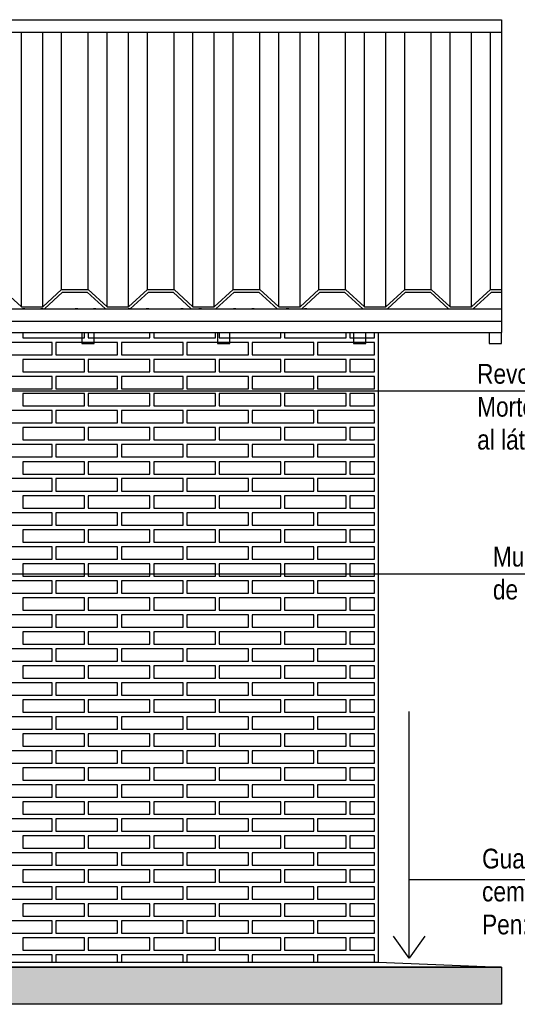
# Model space of a CAD drawing. Header units: millimetres. Extents: x 201 to 840, y 135 to 685.
# Tile 155 of 219: x 330 to 332, y 316 to 320. Entities that reach past the tile are written whole.
import ezdxf

# ---------------------------------------------------------------- set-up
doc = ezdxf.new("R2010")
doc.units = ezdxf.units.MM
for name, color, linetype in [('01', 1, 'Continuous'), ('02', 2, 'Continuous'), ('03', 3, 'Continuous'), ('04', 4, 'Continuous'), ('06', 5, 'Continuous'), ('HACHT TIERRA', 252, 'Continuous'), ('Ladrillo visto', 250, 'Continuous'), ('LLAMADAS', 1, 'Continuous')]:
    doc.layers.add(name, color=color, linetype=linetype)
doc.styles.add('ARIAL', font='arial.ttf', dxfattribs={"height": 0.06})
doc.styles.get("Standard").update_dxf_attribs({"font": 'arial.ttf'})
doc.dimstyles.new('05', dxfattribs={"dimscale": 0, "dimtxt": 0.09, "dimasz": 0.05, "dimexe": 0, "dimexo": 0, "dimgap": 0, "dimtad": 0, "dimzin": 0, "dimdsep": 46, "dimtxsty": 'Standard', "dimblk": 'OPEN90', "dimcen": 0.25, "dimclrd": 1, "dimclre": 1, "dimclrt": 3, "dimadec": 0, "dimazin": 0, "dimtfac": 1, "dimtofl": 0, "dimtmove": 2, "dimatfit": 3, "dimldrblk": 'BOXFILLED', "dimfxl": 1, "dimtolj": 1, "dimtzin": 0, "dimarcsym": 0})

msp = doc.modelspace()

# ---------------------------------------------------------------- hatches: boundary and pattern name
at = {"layer": 'HACHT TIERRA', "ltscale": 0.01}
h = msp.add_hatch(color=256, dxfattribs=at)
h.dxf.hatch_style = 1
h.paths.add_polyline_path([(322.208, 315.841), (322.208, 315.991), (331.9292, 315.991), (331.9292, 315.841)])

# ---------------------------------------------------------------- linework, layer by layer
at = {"layer": '01'}
for p, q in [((329.9841, 318.6646), (329.9841, 319.7774)), ((330.0706, 318.6646), (330.0706, 319.7774)), ((330.1472, 318.7348), (330.1472, 319.7774)), ((330.255, 318.7348), (330.255, 319.7774)), ((330.3316, 318.6646), (330.3316, 319.7774)), ((330.4181, 318.6646), (330.4181, 319.7774)), ((330.4947, 318.7348), (330.4947, 319.7774)), ((330.6025, 318.7348), (330.6025, 319.7774)), ((330.6791, 318.6646), (330.6791, 319.7774)), ((330.7655, 318.6646), (330.7655, 319.7774)), ((330.8421, 318.7348), (330.8421, 319.7774)), ((330.9499, 318.7348), (330.9499, 319.7774)), ((331.0265, 318.6646), (331.0265, 319.7774)), ((331.113, 318.6646), (331.113, 319.7774)), ((331.1896, 318.7348), (331.1896, 319.7774)), ((331.2974, 318.7348), (331.2974, 319.7774)), ((331.374, 318.6646), (331.374, 319.7774)), ((331.4605, 318.6646), (331.4605, 319.7774)), ((331.5371, 318.7348), (331.5371, 319.7774)), ((331.6448, 318.7348), (331.6448, 319.7774)), ((331.7214, 318.6646), (331.7214, 319.7774)), ((331.8079, 318.6646), (331.8079, 319.7774)), ((331.8845, 318.7348), (331.8845, 319.7774)), ((331.9292, 315.991), (322.208, 315.991))]:
    msp.add_line(p, q, dxfattribs=at)
for points in [[(322.4265, 319.8276), (331.9292, 319.8276), (331.9292, 318.9831)], [(322.4265, 319.7774), (331.9292, 319.7774), (331.9292, 318.6572)]]:
    msp.add_lwpolyline(points, dxfattribs=at)
at = {"layer": '02'}
for points in [[(330.1377, 318.6572), (330.1477, 318.6572)], [(330.2777, 318.6572), (330.2877, 318.6572)], [(330.3514, 318.6572), (330.3614, 318.6572)], [(330.4914, 318.6572), (330.5014, 318.6572)], [(330.5651, 318.6572), (330.5751, 318.6572)], [(330.7789, 318.6572), (330.7889, 318.6572)], [(330.9926, 318.6572), (331.0026, 318.6572)], [(331.1326, 318.6572), (331.1426, 318.6572)], [(331.2063, 318.6572), (331.2163, 318.6572)], [(331.3463, 318.6572), (331.3563, 318.6572)], [(331.42, 318.6572), (331.43, 318.6572)], [(331.7738, 318.6572), (331.7838, 318.6572)], [(331.8475, 318.6572), (331.8575, 318.6572)]]:
    msp.add_lwpolyline(points, dxfattribs=at)
at = {"layer": '03', "ltscale": 0.01}
for p, q in [((328.214, 318.6572), (331.9292, 318.6572)), ((331.9292, 318.6572), (331.9292, 318.5615)), ((328.214, 318.6072), (331.9292, 318.6072)), ((328.214, 318.5615), (331.9292, 318.5615))]:
    msp.add_line(p, q, dxfattribs=at)
at = {"layer": '03'}
for points in [[(329.9987, 318.6572), (329.9887, 318.6572)], [(330.0306, 318.6572), (330.0406, 318.6572)], [(330.0724, 318.6572), (330.0624, 318.6572)], [(330.1706, 318.6572), (330.1806, 318.6572)], [(330.2124, 318.6572), (330.2024, 318.6572)], [(330.2443, 318.6572), (330.2543, 318.6572)], [(330.2862, 318.6572), (330.2762, 318.6572)], [(330.3843, 318.6572), (330.3943, 318.6572)], [(330.4262, 318.6572), (330.4162, 318.6572)], [(330.4581, 318.6572), (330.4681, 318.6572)], [(330.4999, 318.6572), (330.4899, 318.6572)], [(330.5981, 318.6572), (330.6081, 318.6572)], [(330.6399, 318.6572), (330.6299, 318.6572)], [(330.6718, 318.6572), (330.6818, 318.6572)], [(330.7136, 318.6572), (330.7036, 318.6572)], [(330.8118, 318.6572), (330.8218, 318.6572)], [(330.8536, 318.6572), (330.8436, 318.6572)], [(330.8855, 318.6572), (330.8955, 318.6572)], [(330.9273, 318.6572), (330.9173, 318.6572)], [(331.0255, 318.6572), (331.0355, 318.6572)], [(331.0673, 318.6572), (331.0573, 318.6572)], [(331.0992, 318.6572), (331.1092, 318.6572)], [(331.1411, 318.6572), (331.1311, 318.6572)], [(331.2392, 318.6572), (331.2492, 318.6572)], [(331.313, 318.6572), (331.323, 318.6572)], [(331.453, 318.6572), (331.463, 318.6572)], [(331.5267, 318.6572), (331.5367, 318.6572)], [(331.6667, 318.6572), (331.6767, 318.6572)], [(331.8804, 318.6572), (331.8904, 318.6572)], [(331.4292, 318.5615), (331.4292, 316.011)], [(323.558, 315.991), (323.558, 316.011), (331.4292, 316.011), (331.9292, 315.991), (323.558, 315.991)]]:
    msp.add_lwpolyline(points, dxfattribs=at)
msp.add_lwpolyline([(323.558, 315.991), (331.9292, 315.991), (331.9292, 315.841), (323.558, 315.841)], close=True, dxfattribs=at)
at = {"layer": '04'}
msp.add_line((331.9292, 315.841), (322.4265, 315.841), dxfattribs=at)
at = {"layer": '04', "ltscale": 0.01}
for points in [[(330.2292, 318.5615), (330.2292, 318.516), (330.2792, 318.516), (330.2792, 318.5615)], [(330.7792, 318.5615), (330.7792, 318.516), (330.8292, 318.516), (330.8292, 318.5615)], [(331.3292, 318.5615), (331.3292, 318.516), (331.3792, 318.516), (331.3792, 318.5615)], [(331.8792, 318.5615), (331.8792, 318.516), (331.9292, 318.516), (331.9292, 318.5615)]]:
    msp.add_lwpolyline(points, dxfattribs=at)
at = {"layer": '06', "color": 2}
for p, q in [((329.9841, 318.6646), (329.9075, 318.7348)), ((330.0706, 318.6646), (330.1472, 318.7348)), ((330.1472, 318.7348), (330.255, 318.7348)), ((330.3316, 318.6646), (330.255, 318.7348)), ((330.4181, 318.6646), (330.4947, 318.7348)), ((330.4947, 318.7348), (330.6025, 318.7348)), ((330.6791, 318.6646), (330.6025, 318.7348)), ((330.7655, 318.6646), (330.8421, 318.7348)), ((330.8421, 318.7348), (330.9499, 318.7348)), ((331.0265, 318.6646), (330.9499, 318.7348)), ((331.113, 318.6646), (331.1896, 318.7348)), ((331.1896, 318.7348), (331.2974, 318.7348)), ((331.374, 318.6646), (331.2974, 318.7348)), ((331.4605, 318.6646), (331.5371, 318.7348)), ((331.5371, 318.7348), (331.6448, 318.7348)), ((331.7214, 318.6646), (331.6448, 318.7348)), ((331.8079, 318.6646), (331.8845, 318.7348)), ((331.8845, 318.7348), (331.9292, 318.7348)), ((330.0774, 318.6572), (330.1511, 318.7248)), ((330.1511, 318.7248), (330.2511, 318.7248)), ((330.3248, 318.6572), (330.2511, 318.7248)), ((330.4248, 318.6572), (330.4986, 318.7248)), ((330.4986, 318.7248), (330.5986, 318.7248)), ((330.6723, 318.6572), (330.5986, 318.7248)), ((330.7723, 318.6572), (330.846, 318.7248)), ((330.846, 318.7248), (330.946, 318.7248)), ((331.0198, 318.6572), (330.946, 318.7248)), ((331.1198, 318.6572), (331.1935, 318.7248)), ((331.1935, 318.7248), (331.2935, 318.7248)), ((331.3672, 318.6572), (331.2935, 318.7248)), ((331.4672, 318.6572), (331.5409, 318.7248)), ((331.5409, 318.7248), (331.6409, 318.7248)), ((331.7147, 318.6572), (331.6409, 318.7248)), ((331.8147, 318.6572), (331.8884, 318.7248)), ((331.8884, 318.7248), (331.9292, 318.7248)), ((329.9774, 318.6572), (330.0774, 318.6572)), ((329.9841, 318.6646), (330.0706, 318.6646)), ((330.3248, 318.6572), (330.4248, 318.6572)), ((330.3316, 318.6646), (330.4181, 318.6646)), ((330.6723, 318.6572), (330.7723, 318.6572)), ((330.6791, 318.6646), (330.7655, 318.6646)), ((331.0198, 318.6572), (331.1198, 318.6572)), ((331.0265, 318.6646), (331.113, 318.6646)), ((331.3672, 318.6572), (331.4672, 318.6572)), ((331.374, 318.6646), (331.4605, 318.6646)), ((331.7147, 318.6572), (331.8147, 318.6572)), ((331.7214, 318.6646), (331.8079, 318.6646))]:
    msp.add_line(p, q, dxfattribs=at)
at = {"layer": 'Ladrillo visto', "color": 250, "linetype": 'Continuous', "ltscale": 0.1}
for points in [[(329.9902, 318.5615), (329.9902, 318.5391), (330.2402, 318.5391), (330.2402, 318.5615)], [(329.9902, 318.5615), (329.9902, 318.5391), (330.2402, 318.5391), (330.2402, 318.5615)], [(330.2552, 318.5615), (330.2552, 318.5391), (330.5052, 318.5391), (330.5052, 318.5615)], [(330.2552, 318.5615), (330.2552, 318.5391), (330.5052, 318.5391), (330.5052, 318.5615)], [(330.5202, 318.5615), (330.5202, 318.5391), (330.7702, 318.5391), (330.7702, 318.5615)], [(330.5202, 318.5615), (330.5202, 318.5391), (330.7702, 318.5391), (330.7702, 318.5615)], [(330.7852, 318.5615), (330.7852, 318.5391), (331.0352, 318.5391), (331.0352, 318.5615)], [(330.7852, 318.5615), (330.7852, 318.5391), (331.0352, 318.5391), (331.0352, 318.5615)], [(331.0502, 318.5615), (331.0502, 318.5391), (331.3002, 318.5391), (331.3002, 318.5615)], [(331.0502, 318.5615), (331.0502, 318.5391), (331.3002, 318.5391), (331.3002, 318.5615)], [(331.3152, 318.5615), (331.3152, 318.5391), (331.4142, 318.5391), (331.4142, 318.5615)], [(330.1092, 316.011), (330.1092, 316.0411), (329.8592, 316.0411), (329.8592, 316.011)], [(330.3742, 316.011), (330.3742, 316.0411), (330.1242, 316.0411), (330.1242, 316.011)], [(330.6392, 316.011), (330.6392, 316.0411), (330.3892, 316.0411), (330.3892, 316.011)], [(330.9042, 316.011), (330.9042, 316.0411), (330.6542, 316.0411), (330.6542, 316.011)], [(331.1692, 316.011), (331.1692, 316.0411), (330.9192, 316.0411), (330.9192, 316.011)], [(331.4142, 316.011), (331.4142, 316.0411), (331.1842, 316.0411), (331.1842, 316.011)]]:
    msp.add_lwpolyline(points, dxfattribs=at)
for points in [[(329.8592, 318.4703), (330.1092, 318.4703), (330.1092, 318.5203), (329.8592, 318.5203)], [(330.1242, 318.4703), (330.3742, 318.4703), (330.3742, 318.5203), (330.1242, 318.5203)], [(330.3892, 318.4703), (330.6392, 318.4703), (330.6392, 318.5203), (330.3892, 318.5203)], [(330.6542, 318.4703), (330.9042, 318.4703), (330.9042, 318.5203), (330.6542, 318.5203)], [(330.9192, 318.4703), (331.1692, 318.4703), (331.1692, 318.5203), (330.9192, 318.5203)], [(331.1842, 318.4703), (331.4142, 318.4703), (331.4142, 318.5203), (331.1842, 318.5203)], [(329.9902, 318.4013), (330.2402, 318.4013), (330.2402, 318.4513), (329.9902, 318.4513)], [(329.9902, 318.4013), (330.2402, 318.4013), (330.2402, 318.4513), (329.9902, 318.4513)], [(330.2552, 318.4013), (330.5052, 318.4013), (330.5052, 318.4513), (330.2552, 318.4513)], [(330.2552, 318.4013), (330.5052, 318.4013), (330.5052, 318.4513), (330.2552, 318.4513)], [(330.5202, 318.4013), (330.7702, 318.4013), (330.7702, 318.4513), (330.5202, 318.4513)], [(330.5202, 318.4013), (330.7702, 318.4013), (330.7702, 318.4513), (330.5202, 318.4513)], [(330.7852, 318.4013), (331.0352, 318.4013), (331.0352, 318.4513), (330.7852, 318.4513)], [(330.7852, 318.4013), (331.0352, 318.4013), (331.0352, 318.4513), (330.7852, 318.4513)], [(331.0502, 318.4013), (331.3002, 318.4013), (331.3002, 318.4513), (331.0502, 318.4513)], [(331.0502, 318.4013), (331.3002, 318.4013), (331.3002, 318.4513), (331.0502, 318.4513)], [(331.3152, 318.4013), (331.4142, 318.4013), (331.4142, 318.4513), (331.3152, 318.4513)], [(329.8592, 318.3325), (330.1092, 318.3325), (330.1092, 318.3825), (329.8592, 318.3825)], [(330.1242, 318.3325), (330.3742, 318.3325), (330.3742, 318.3825), (330.1242, 318.3825)], [(330.3892, 318.3325), (330.6392, 318.3325), (330.6392, 318.3825), (330.3892, 318.3825)], [(330.6542, 318.3325), (330.9042, 318.3325), (330.9042, 318.3825), (330.6542, 318.3825)], [(330.9192, 318.3325), (331.1692, 318.3325), (331.1692, 318.3825), (330.9192, 318.3825)], [(331.1842, 318.3325), (331.4142, 318.3325), (331.4142, 318.3825), (331.1842, 318.3825)], [(329.9902, 318.2636), (330.2402, 318.2636), (330.2402, 318.3136), (329.9902, 318.3136)], [(329.9902, 318.2636), (330.2402, 318.2636), (330.2402, 318.3136), (329.9902, 318.3136)], [(330.2552, 318.2636), (330.5052, 318.2636), (330.5052, 318.3136), (330.2552, 318.3136)], [(330.2552, 318.2636), (330.5052, 318.2636), (330.5052, 318.3136), (330.2552, 318.3136)], [(330.5202, 318.2636), (330.7702, 318.2636), (330.7702, 318.3136), (330.5202, 318.3136)], [(330.5202, 318.2636), (330.7702, 318.2636), (330.7702, 318.3136), (330.5202, 318.3136)], [(330.7852, 318.2636), (331.0352, 318.2636), (331.0352, 318.3136), (330.7852, 318.3136)], [(330.7852, 318.2636), (331.0352, 318.2636), (331.0352, 318.3136), (330.7852, 318.3136)], [(331.0502, 318.2636), (331.3002, 318.2636), (331.3002, 318.3136), (331.0502, 318.3136)], [(331.0502, 318.2636), (331.3002, 318.2636), (331.3002, 318.3136), (331.0502, 318.3136)], [(331.3152, 318.2636), (331.4142, 318.2636), (331.4142, 318.3136), (331.3152, 318.3136)], [(329.8592, 318.1948), (330.1092, 318.1948), (330.1092, 318.2448), (329.8592, 318.2448)], [(330.1242, 318.1948), (330.3742, 318.1948), (330.3742, 318.2448), (330.1242, 318.2448)], [(330.3892, 318.1948), (330.6392, 318.1948), (330.6392, 318.2448), (330.3892, 318.2448)], [(330.6542, 318.1948), (330.9042, 318.1948), (330.9042, 318.2448), (330.6542, 318.2448)], [(330.9192, 318.1948), (331.1692, 318.1948), (331.1692, 318.2448), (330.9192, 318.2448)], [(331.1842, 318.1948), (331.4142, 318.1948), (331.4142, 318.2448), (331.1842, 318.2448)], [(329.9902, 318.1259), (330.2402, 318.1259), (330.2402, 318.1759), (329.9902, 318.1759)], [(329.9902, 318.1259), (330.2402, 318.1259), (330.2402, 318.1759), (329.9902, 318.1759)], [(330.2552, 318.1259), (330.5052, 318.1259), (330.5052, 318.1759), (330.2552, 318.1759)], [(330.2552, 318.1259), (330.5052, 318.1259), (330.5052, 318.1759), (330.2552, 318.1759)], [(330.5202, 318.1259), (330.7702, 318.1259), (330.7702, 318.1759), (330.5202, 318.1759)], [(330.5202, 318.1259), (330.7702, 318.1259), (330.7702, 318.1759), (330.5202, 318.1759)], [(330.7852, 318.1259), (331.0352, 318.1259), (331.0352, 318.1759), (330.7852, 318.1759)], [(330.7852, 318.1259), (331.0352, 318.1259), (331.0352, 318.1759), (330.7852, 318.1759)], [(331.0502, 318.1259), (331.3002, 318.1259), (331.3002, 318.1759), (331.0502, 318.1759)], [(331.0502, 318.1259), (331.3002, 318.1259), (331.3002, 318.1759), (331.0502, 318.1759)], [(331.3152, 318.1259), (331.4142, 318.1259), (331.4142, 318.1759), (331.3152, 318.1759)], [(329.8592, 318.0571), (330.1092, 318.0571), (330.1092, 318.1071), (329.8592, 318.1071)], [(330.1242, 318.0571), (330.3742, 318.0571), (330.3742, 318.1071), (330.1242, 318.1071)], [(330.3892, 318.0571), (330.6392, 318.0571), (330.6392, 318.1071), (330.3892, 318.1071)], [(330.6542, 318.0571), (330.9042, 318.0571), (330.9042, 318.1071), (330.6542, 318.1071)], [(330.9192, 318.0571), (331.1692, 318.0571), (331.1692, 318.1071), (330.9192, 318.1071)], [(331.1842, 318.0571), (331.4142, 318.0571), (331.4142, 318.1071), (331.1842, 318.1071)], [(329.9902, 317.9881), (330.2402, 317.9881), (330.2402, 318.0381), (329.9902, 318.0381)], [(329.9902, 317.9881), (330.2402, 317.9881), (330.2402, 318.0381), (329.9902, 318.0381)], [(330.2552, 317.9881), (330.5052, 317.9881), (330.5052, 318.0381), (330.2552, 318.0381)], [(330.2552, 317.9881), (330.5052, 317.9881), (330.5052, 318.0381), (330.2552, 318.0381)], [(330.5202, 317.9881), (330.7702, 317.9881), (330.7702, 318.0381), (330.5202, 318.0381)], [(330.5202, 317.9881), (330.7702, 317.9881), (330.7702, 318.0381), (330.5202, 318.0381)], [(330.7852, 317.9881), (331.0352, 317.9881), (331.0352, 318.0381), (330.7852, 318.0381)], [(330.7852, 317.9881), (331.0352, 317.9881), (331.0352, 318.0381), (330.7852, 318.0381)], [(331.0502, 317.9881), (331.3002, 317.9881), (331.3002, 318.0381), (331.0502, 318.0381)], [(331.0502, 317.9881), (331.3002, 317.9881), (331.3002, 318.0381), (331.0502, 318.0381)], [(331.3152, 317.9881), (331.4142, 317.9881), (331.4142, 318.0381), (331.3152, 318.0381)], [(329.8592, 317.9193), (330.1092, 317.9193), (330.1092, 317.9693), (329.8592, 317.9693)], [(330.1242, 317.9193), (330.3742, 317.9193), (330.3742, 317.9693), (330.1242, 317.9693)], [(330.3892, 317.9193), (330.6392, 317.9193), (330.6392, 317.9693), (330.3892, 317.9693)], [(330.6542, 317.9193), (330.9042, 317.9193), (330.9042, 317.9693), (330.6542, 317.9693)], [(330.9192, 317.9193), (331.1692, 317.9193), (331.1692, 317.9693), (330.9192, 317.9693)], [(331.1842, 317.9193), (331.4142, 317.9193), (331.4142, 317.9693), (331.1842, 317.9693)], [(329.9902, 317.8504), (330.2402, 317.8504), (330.2402, 317.9004), (329.9902, 317.9004)], [(329.9902, 317.8504), (330.2402, 317.8504), (330.2402, 317.9004), (329.9902, 317.9004)], [(330.2552, 317.8504), (330.5052, 317.8504), (330.5052, 317.9004), (330.2552, 317.9004)], [(330.2552, 317.8504), (330.5052, 317.8504), (330.5052, 317.9004), (330.2552, 317.9004)], [(330.5202, 317.8504), (330.7702, 317.8504), (330.7702, 317.9004), (330.5202, 317.9004)], [(330.5202, 317.8504), (330.7702, 317.8504), (330.7702, 317.9004), (330.5202, 317.9004)], [(330.7852, 317.8504), (331.0352, 317.8504), (331.0352, 317.9004), (330.7852, 317.9004)], [(330.7852, 317.8504), (331.0352, 317.8504), (331.0352, 317.9004), (330.7852, 317.9004)], [(331.0502, 317.8504), (331.3002, 317.8504), (331.3002, 317.9004), (331.0502, 317.9004)], [(331.0502, 317.8504), (331.3002, 317.8504), (331.3002, 317.9004), (331.0502, 317.9004)], [(331.3152, 317.8504), (331.4142, 317.8504), (331.4142, 317.9004), (331.3152, 317.9004)], [(329.8592, 317.7816), (330.1092, 317.7816), (330.1092, 317.8316), (329.8592, 317.8316)], [(330.1242, 317.7816), (330.3742, 317.7816), (330.3742, 317.8316), (330.1242, 317.8316)], [(330.3892, 317.7816), (330.6392, 317.7816), (330.6392, 317.8316), (330.3892, 317.8316)], [(330.6542, 317.7816), (330.9042, 317.7816), (330.9042, 317.8316), (330.6542, 317.8316)], [(330.9192, 317.7816), (331.1692, 317.7816), (331.1692, 317.8316), (330.9192, 317.8316)], [(331.1842, 317.7816), (331.4142, 317.7816), (331.4142, 317.8316), (331.1842, 317.8316)], [(329.9902, 317.7127), (330.2402, 317.7127), (330.2402, 317.7627), (329.9902, 317.7627)], [(329.9902, 317.7127), (330.2402, 317.7127), (330.2402, 317.7627), (329.9902, 317.7627)], [(330.2552, 317.7127), (330.5052, 317.7127), (330.5052, 317.7627), (330.2552, 317.7627)], [(330.2552, 317.7127), (330.5052, 317.7127), (330.5052, 317.7627), (330.2552, 317.7627)], [(330.5202, 317.7127), (330.7702, 317.7127), (330.7702, 317.7627), (330.5202, 317.7627)], [(330.5202, 317.7127), (330.7702, 317.7127), (330.7702, 317.7627), (330.5202, 317.7627)], [(330.7852, 317.7127), (331.0352, 317.7127), (331.0352, 317.7627), (330.7852, 317.7627)], [(330.7852, 317.7127), (331.0352, 317.7127), (331.0352, 317.7627), (330.7852, 317.7627)], [(331.0502, 317.7127), (331.3002, 317.7127), (331.3002, 317.7627), (331.0502, 317.7627)], [(331.0502, 317.7127), (331.3002, 317.7127), (331.3002, 317.7627), (331.0502, 317.7627)], [(331.3152, 317.7127), (331.4142, 317.7127), (331.4142, 317.7627), (331.3152, 317.7627)], [(329.8592, 317.6439), (330.1092, 317.6439), (330.1092, 317.6939), (329.8592, 317.6939)], [(330.1242, 317.6439), (330.3742, 317.6439), (330.3742, 317.6939), (330.1242, 317.6939)], [(330.3892, 317.6439), (330.6392, 317.6439), (330.6392, 317.6939), (330.3892, 317.6939)], [(330.6542, 317.6439), (330.9042, 317.6439), (330.9042, 317.6939), (330.6542, 317.6939)], [(330.9192, 317.6439), (331.1692, 317.6439), (331.1692, 317.6939), (330.9192, 317.6939)], [(331.1842, 317.6439), (331.4142, 317.6439), (331.4142, 317.6939), (331.1842, 317.6939)], [(329.9902, 317.5749), (330.2402, 317.5749), (330.2402, 317.6249), (329.9902, 317.6249)], [(329.9902, 317.5749), (330.2402, 317.5749), (330.2402, 317.6249), (329.9902, 317.6249)], [(330.2552, 317.5749), (330.5052, 317.5749), (330.5052, 317.6249), (330.2552, 317.6249)], [(330.2552, 317.5749), (330.5052, 317.5749), (330.5052, 317.6249), (330.2552, 317.6249)], [(330.5202, 317.5749), (330.7702, 317.5749), (330.7702, 317.6249), (330.5202, 317.6249)], [(330.5202, 317.5749), (330.7702, 317.5749), (330.7702, 317.6249), (330.5202, 317.6249)], [(330.7852, 317.5749), (331.0352, 317.5749), (331.0352, 317.6249), (330.7852, 317.6249)], [(330.7852, 317.5749), (331.0352, 317.5749), (331.0352, 317.6249), (330.7852, 317.6249)], [(331.0502, 317.5749), (331.3002, 317.5749), (331.3002, 317.6249), (331.0502, 317.6249)], [(331.0502, 317.5749), (331.3002, 317.5749), (331.3002, 317.6249), (331.0502, 317.6249)], [(331.3152, 317.5749), (331.4142, 317.5749), (331.4142, 317.6249), (331.3152, 317.6249)], [(329.8592, 317.5061), (330.1092, 317.5061), (330.1092, 317.5561), (329.8592, 317.5561)], [(330.1242, 317.5061), (330.3742, 317.5061), (330.3742, 317.5561), (330.1242, 317.5561)], [(330.3892, 317.5061), (330.6392, 317.5061), (330.6392, 317.5561), (330.3892, 317.5561)], [(330.6542, 317.5061), (330.9042, 317.5061), (330.9042, 317.5561), (330.6542, 317.5561)], [(330.9192, 317.5061), (331.1692, 317.5061), (331.1692, 317.5561), (330.9192, 317.5561)], [(331.1842, 317.5061), (331.4142, 317.5061), (331.4142, 317.5561), (331.1842, 317.5561)], [(329.9902, 317.4372), (330.2402, 317.4372), (330.2402, 317.4872), (329.9902, 317.4872)], [(329.9902, 317.4372), (330.2402, 317.4372), (330.2402, 317.4872), (329.9902, 317.4872)], [(330.2552, 317.4372), (330.5052, 317.4372), (330.5052, 317.4872), (330.2552, 317.4872)], [(330.2552, 317.4372), (330.5052, 317.4372), (330.5052, 317.4872), (330.2552, 317.4872)], [(330.5202, 317.4372), (330.7702, 317.4372), (330.7702, 317.4872), (330.5202, 317.4872)], [(330.5202, 317.4372), (330.7702, 317.4372), (330.7702, 317.4872), (330.5202, 317.4872)], [(330.7852, 317.4372), (331.0352, 317.4372), (331.0352, 317.4872), (330.7852, 317.4872)], [(330.7852, 317.4372), (331.0352, 317.4372), (331.0352, 317.4872), (330.7852, 317.4872)], [(331.0502, 317.4372), (331.3002, 317.4372), (331.3002, 317.4872), (331.0502, 317.4872)], [(331.0502, 317.4372), (331.3002, 317.4372), (331.3002, 317.4872), (331.0502, 317.4872)], [(331.3152, 317.4372), (331.4142, 317.4372), (331.4142, 317.4872), (331.3152, 317.4872)], [(329.8592, 317.3684), (330.1092, 317.3684), (330.1092, 317.4184), (329.8592, 317.4184)], [(330.1242, 317.3684), (330.3742, 317.3684), (330.3742, 317.4184), (330.1242, 317.4184)], [(330.3892, 317.3684), (330.6392, 317.3684), (330.6392, 317.4184), (330.3892, 317.4184)], [(330.6542, 317.3684), (330.9042, 317.3684), (330.9042, 317.4184), (330.6542, 317.4184)], [(330.9192, 317.3684), (331.1692, 317.3684), (331.1692, 317.4184), (330.9192, 317.4184)], [(331.1842, 317.3684), (331.4142, 317.3684), (331.4142, 317.4184), (331.1842, 317.4184)], [(329.9902, 317.2995), (330.2402, 317.2995), (330.2402, 317.3495), (329.9902, 317.3495)], [(329.9902, 317.2995), (330.2402, 317.2995), (330.2402, 317.3495), (329.9902, 317.3495)], [(330.2552, 317.2995), (330.5052, 317.2995), (330.5052, 317.3495), (330.2552, 317.3495)], [(330.2552, 317.2995), (330.5052, 317.2995), (330.5052, 317.3495), (330.2552, 317.3495)], [(330.5202, 317.2995), (330.7702, 317.2995), (330.7702, 317.3495), (330.5202, 317.3495)], [(330.5202, 317.2995), (330.7702, 317.2995), (330.7702, 317.3495), (330.5202, 317.3495)], [(330.7852, 317.2995), (331.0352, 317.2995), (331.0352, 317.3495), (330.7852, 317.3495)], [(330.7852, 317.2995), (331.0352, 317.2995), (331.0352, 317.3495), (330.7852, 317.3495)], [(331.0502, 317.2995), (331.3002, 317.2995), (331.3002, 317.3495), (331.0502, 317.3495)], [(331.0502, 317.2995), (331.3002, 317.2995), (331.3002, 317.3495), (331.0502, 317.3495)], [(331.3152, 317.2995), (331.4142, 317.2995), (331.4142, 317.3495), (331.3152, 317.3495)], [(329.8592, 317.2307), (330.1092, 317.2307), (330.1092, 317.2807), (329.8592, 317.2807)], [(330.1242, 317.2307), (330.3742, 317.2307), (330.3742, 317.2807), (330.1242, 317.2807)], [(330.3892, 317.2307), (330.6392, 317.2307), (330.6392, 317.2807), (330.3892, 317.2807)], [(330.6542, 317.2307), (330.9042, 317.2307), (330.9042, 317.2807), (330.6542, 317.2807)], [(330.9192, 317.2307), (331.1692, 317.2307), (331.1692, 317.2807), (330.9192, 317.2807)], [(331.1842, 317.2307), (331.4142, 317.2307), (331.4142, 317.2807), (331.1842, 317.2807)], [(329.9902, 317.1618), (330.2402, 317.1618), (330.2402, 317.2118), (329.9902, 317.2118)], [(329.9902, 317.1618), (330.2402, 317.1618), (330.2402, 317.2118), (329.9902, 317.2118)], [(330.2552, 317.1618), (330.5052, 317.1618), (330.5052, 317.2118), (330.2552, 317.2118)], [(330.2552, 317.1618), (330.5052, 317.1618), (330.5052, 317.2118), (330.2552, 317.2118)], [(330.5202, 317.1618), (330.7702, 317.1618), (330.7702, 317.2118), (330.5202, 317.2118)], [(330.5202, 317.1618), (330.7702, 317.1618), (330.7702, 317.2118), (330.5202, 317.2118)], [(330.7852, 317.1618), (331.0352, 317.1618), (331.0352, 317.2118), (330.7852, 317.2118)], [(330.7852, 317.1618), (331.0352, 317.1618), (331.0352, 317.2118), (330.7852, 317.2118)], [(331.0502, 317.1618), (331.3002, 317.1618), (331.3002, 317.2118), (331.0502, 317.2118)], [(331.0502, 317.1618), (331.3002, 317.1618), (331.3002, 317.2118), (331.0502, 317.2118)], [(331.3152, 317.1618), (331.4142, 317.1618), (331.4142, 317.2118), (331.3152, 317.2118)], [(329.8592, 317.093), (330.1092, 317.093), (330.1092, 317.143), (329.8592, 317.143)], [(330.1242, 317.093), (330.3742, 317.093), (330.3742, 317.143), (330.1242, 317.143)], [(330.3892, 317.093), (330.6392, 317.093), (330.6392, 317.143), (330.3892, 317.143)], [(330.6542, 317.093), (330.9042, 317.093), (330.9042, 317.143), (330.6542, 317.143)], [(330.9192, 317.093), (331.1692, 317.093), (331.1692, 317.143), (330.9192, 317.143)], [(331.1842, 317.093), (331.4142, 317.093), (331.4142, 317.143), (331.1842, 317.143)], [(329.9902, 317.024), (330.2402, 317.024), (330.2402, 317.074), (329.9902, 317.074)], [(329.9902, 317.024), (330.2402, 317.024), (330.2402, 317.074), (329.9902, 317.074)], [(330.2552, 317.024), (330.5052, 317.024), (330.5052, 317.074), (330.2552, 317.074)], [(330.2552, 317.024), (330.5052, 317.024), (330.5052, 317.074), (330.2552, 317.074)], [(330.5202, 317.024), (330.7702, 317.024), (330.7702, 317.074), (330.5202, 317.074)], [(330.5202, 317.024), (330.7702, 317.024), (330.7702, 317.074), (330.5202, 317.074)], [(330.7852, 317.024), (331.0352, 317.024), (331.0352, 317.074), (330.7852, 317.074)], [(330.7852, 317.024), (331.0352, 317.024), (331.0352, 317.074), (330.7852, 317.074)], [(331.0502, 317.024), (331.3002, 317.024), (331.3002, 317.074), (331.0502, 317.074)], [(331.0502, 317.024), (331.3002, 317.024), (331.3002, 317.074), (331.0502, 317.074)], [(331.3152, 317.024), (331.4142, 317.024), (331.4142, 317.074), (331.3152, 317.074)], [(329.8592, 316.9552), (330.1092, 316.9552), (330.1092, 317.0052), (329.8592, 317.0052)], [(330.1242, 316.9552), (330.3742, 316.9552), (330.3742, 317.0052), (330.1242, 317.0052)], [(330.3892, 316.9552), (330.6392, 316.9552), (330.6392, 317.0052), (330.3892, 317.0052)], [(330.6542, 316.9552), (330.9042, 316.9552), (330.9042, 317.0052), (330.6542, 317.0052)], [(330.9192, 316.9552), (331.1692, 316.9552), (331.1692, 317.0052), (330.9192, 317.0052)], [(331.1842, 316.9552), (331.4142, 316.9552), (331.4142, 317.0052), (331.1842, 317.0052)], [(329.9902, 316.8863), (330.2402, 316.8863), (330.2402, 316.9363), (329.9902, 316.9363)], [(329.9902, 316.8863), (330.2402, 316.8863), (330.2402, 316.9363), (329.9902, 316.9363)], [(330.2552, 316.8863), (330.5052, 316.8863), (330.5052, 316.9363), (330.2552, 316.9363)], [(330.2552, 316.8863), (330.5052, 316.8863), (330.5052, 316.9363), (330.2552, 316.9363)], [(330.5202, 316.8863), (330.7702, 316.8863), (330.7702, 316.9363), (330.5202, 316.9363)], [(330.5202, 316.8863), (330.7702, 316.8863), (330.7702, 316.9363), (330.5202, 316.9363)], [(330.7852, 316.8863), (331.0352, 316.8863), (331.0352, 316.9363), (330.7852, 316.9363)], [(330.7852, 316.8863), (331.0352, 316.8863), (331.0352, 316.9363), (330.7852, 316.9363)], [(331.0502, 316.8863), (331.3002, 316.8863), (331.3002, 316.9363), (331.0502, 316.9363)], [(331.0502, 316.8863), (331.3002, 316.8863), (331.3002, 316.9363), (331.0502, 316.9363)], [(331.3152, 316.8863), (331.4142, 316.8863), (331.4142, 316.9363), (331.3152, 316.9363)], [(329.8592, 316.8175), (330.1092, 316.8175), (330.1092, 316.8675), (329.8592, 316.8675)], [(330.1242, 316.8175), (330.3742, 316.8175), (330.3742, 316.8675), (330.1242, 316.8675)], [(330.3892, 316.8175), (330.6392, 316.8175), (330.6392, 316.8675), (330.3892, 316.8675)], [(330.6542, 316.8175), (330.9042, 316.8175), (330.9042, 316.8675), (330.6542, 316.8675)], [(330.9192, 316.8175), (331.1692, 316.8175), (331.1692, 316.8675), (330.9192, 316.8675)], [(331.1842, 316.8175), (331.4142, 316.8175), (331.4142, 316.8675), (331.1842, 316.8675)], [(329.9902, 316.7486), (330.2402, 316.7486), (330.2402, 316.7986), (329.9902, 316.7986)], [(329.9902, 316.7486), (330.2402, 316.7486), (330.2402, 316.7986), (329.9902, 316.7986)], [(330.2552, 316.7486), (330.5052, 316.7486), (330.5052, 316.7986), (330.2552, 316.7986)], [(330.2552, 316.7486), (330.5052, 316.7486), (330.5052, 316.7986), (330.2552, 316.7986)], [(330.5202, 316.7486), (330.7702, 316.7486), (330.7702, 316.7986), (330.5202, 316.7986)], [(330.5202, 316.7486), (330.7702, 316.7486), (330.7702, 316.7986), (330.5202, 316.7986)], [(330.7852, 316.7486), (331.0352, 316.7486), (331.0352, 316.7986), (330.7852, 316.7986)], [(330.7852, 316.7486), (331.0352, 316.7486), (331.0352, 316.7986), (330.7852, 316.7986)], [(331.0502, 316.7486), (331.3002, 316.7486), (331.3002, 316.7986), (331.0502, 316.7986)], [(331.0502, 316.7486), (331.3002, 316.7486), (331.3002, 316.7986), (331.0502, 316.7986)], [(331.3152, 316.7486), (331.4142, 316.7486), (331.4142, 316.7986), (331.3152, 316.7986)], [(329.8592, 316.6798), (330.1092, 316.6798), (330.1092, 316.7298), (329.8592, 316.7298)], [(330.1242, 316.6798), (330.3742, 316.6798), (330.3742, 316.7298), (330.1242, 316.7298)], [(330.3892, 316.6798), (330.6392, 316.6798), (330.6392, 316.7298), (330.3892, 316.7298)], [(330.6542, 316.6798), (330.9042, 316.6798), (330.9042, 316.7298), (330.6542, 316.7298)], [(330.9192, 316.6798), (331.1692, 316.6798), (331.1692, 316.7298), (330.9192, 316.7298)], [(331.1842, 316.6798), (331.4142, 316.6798), (331.4142, 316.7298), (331.1842, 316.7298)], [(329.9902, 316.6108), (330.2402, 316.6108), (330.2402, 316.6608), (329.9902, 316.6608)], [(329.9902, 316.6108), (330.2402, 316.6108), (330.2402, 316.6608), (329.9902, 316.6608)], [(330.2552, 316.6108), (330.5052, 316.6108), (330.5052, 316.6608), (330.2552, 316.6608)], [(330.2552, 316.6108), (330.5052, 316.6108), (330.5052, 316.6608), (330.2552, 316.6608)], [(330.5202, 316.6108), (330.7702, 316.6108), (330.7702, 316.6608), (330.5202, 316.6608)], [(330.5202, 316.6108), (330.7702, 316.6108), (330.7702, 316.6608), (330.5202, 316.6608)], [(330.7852, 316.6108), (331.0352, 316.6108), (331.0352, 316.6608), (330.7852, 316.6608)], [(330.7852, 316.6108), (331.0352, 316.6108), (331.0352, 316.6608), (330.7852, 316.6608)], [(331.0502, 316.6108), (331.3002, 316.6108), (331.3002, 316.6608), (331.0502, 316.6608)], [(331.0502, 316.6108), (331.3002, 316.6108), (331.3002, 316.6608), (331.0502, 316.6608)], [(331.3152, 316.6108), (331.4142, 316.6108), (331.4142, 316.6608), (331.3152, 316.6608)], [(329.8592, 316.542), (330.1092, 316.542), (330.1092, 316.592), (329.8592, 316.592)], [(330.1242, 316.542), (330.3742, 316.542), (330.3742, 316.592), (330.1242, 316.592)], [(330.3892, 316.542), (330.6392, 316.542), (330.6392, 316.592), (330.3892, 316.592)], [(330.6542, 316.542), (330.9042, 316.542), (330.9042, 316.592), (330.6542, 316.592)], [(330.9192, 316.542), (331.1692, 316.542), (331.1692, 316.592), (330.9192, 316.592)], [(331.1842, 316.542), (331.4142, 316.542), (331.4142, 316.592), (331.1842, 316.592)], [(329.9902, 316.4731), (330.2402, 316.4731), (330.2402, 316.5231), (329.9902, 316.5231)], [(329.9902, 316.4731), (330.2402, 316.4731), (330.2402, 316.5231), (329.9902, 316.5231)], [(330.2552, 316.4731), (330.5052, 316.4731), (330.5052, 316.5231), (330.2552, 316.5231)], [(330.2552, 316.4731), (330.5052, 316.4731), (330.5052, 316.5231), (330.2552, 316.5231)], [(330.5202, 316.4731), (330.7702, 316.4731), (330.7702, 316.5231), (330.5202, 316.5231)], [(330.5202, 316.4731), (330.7702, 316.4731), (330.7702, 316.5231), (330.5202, 316.5231)], [(330.7852, 316.4731), (331.0352, 316.4731), (331.0352, 316.5231), (330.7852, 316.5231)], [(330.7852, 316.4731), (331.0352, 316.4731), (331.0352, 316.5231), (330.7852, 316.5231)], [(331.0502, 316.4731), (331.3002, 316.4731), (331.3002, 316.5231), (331.0502, 316.5231)], [(331.0502, 316.4731), (331.3002, 316.4731), (331.3002, 316.5231), (331.0502, 316.5231)], [(331.3152, 316.4731), (331.4142, 316.4731), (331.4142, 316.5231), (331.3152, 316.5231)], [(329.8592, 316.4043), (330.1092, 316.4043), (330.1092, 316.4543), (329.8592, 316.4543)], [(330.1242, 316.4043), (330.3742, 316.4043), (330.3742, 316.4543), (330.1242, 316.4543)], [(330.3892, 316.4043), (330.6392, 316.4043), (330.6392, 316.4543), (330.3892, 316.4543)], [(330.6542, 316.4043), (330.9042, 316.4043), (330.9042, 316.4543), (330.6542, 316.4543)], [(330.9192, 316.4043), (331.1692, 316.4043), (331.1692, 316.4543), (330.9192, 316.4543)], [(331.1842, 316.4043), (331.4142, 316.4043), (331.4142, 316.4543), (331.1842, 316.4543)], [(329.9902, 316.3354), (330.2402, 316.3354), (330.2402, 316.3854), (329.9902, 316.3854)], [(329.9902, 316.3354), (330.2402, 316.3354), (330.2402, 316.3854), (329.9902, 316.3854)], [(330.2552, 316.3354), (330.5052, 316.3354), (330.5052, 316.3854), (330.2552, 316.3854)], [(330.2552, 316.3354), (330.5052, 316.3354), (330.5052, 316.3854), (330.2552, 316.3854)], [(330.5202, 316.3354), (330.7702, 316.3354), (330.7702, 316.3854), (330.5202, 316.3854)], [(330.5202, 316.3354), (330.7702, 316.3354), (330.7702, 316.3854), (330.5202, 316.3854)], [(330.7852, 316.3354), (331.0352, 316.3354), (331.0352, 316.3854), (330.7852, 316.3854)], [(330.7852, 316.3354), (331.0352, 316.3354), (331.0352, 316.3854), (330.7852, 316.3854)], [(331.0502, 316.3354), (331.3002, 316.3354), (331.3002, 316.3854), (331.0502, 316.3854)], [(331.0502, 316.3354), (331.3002, 316.3354), (331.3002, 316.3854), (331.0502, 316.3854)], [(331.3152, 316.3354), (331.4142, 316.3354), (331.4142, 316.3854), (331.3152, 316.3854)], [(329.8592, 316.2666), (330.1092, 316.2666), (330.1092, 316.3166), (329.8592, 316.3166)], [(330.1242, 316.2666), (330.3742, 316.2666), (330.3742, 316.3166), (330.1242, 316.3166)], [(330.3892, 316.2666), (330.6392, 316.2666), (330.6392, 316.3166), (330.3892, 316.3166)], [(330.6542, 316.2666), (330.9042, 316.2666), (330.9042, 316.3166), (330.6542, 316.3166)], [(330.9192, 316.2666), (331.1692, 316.2666), (331.1692, 316.3166), (330.9192, 316.3166)], [(331.1842, 316.2666), (331.4142, 316.2666), (331.4142, 316.3166), (331.1842, 316.3166)], [(329.9902, 316.1976), (330.2402, 316.1976), (330.2402, 316.2476), (329.9902, 316.2476)], [(329.9902, 316.1976), (330.2402, 316.1976), (330.2402, 316.2476), (329.9902, 316.2476)], [(330.2552, 316.1976), (330.5052, 316.1976), (330.5052, 316.2476), (330.2552, 316.2476)], [(330.2552, 316.1976), (330.5052, 316.1976), (330.5052, 316.2476), (330.2552, 316.2476)], [(330.5202, 316.1976), (330.7702, 316.1976), (330.7702, 316.2476), (330.5202, 316.2476)], [(330.5202, 316.1976), (330.7702, 316.1976), (330.7702, 316.2476), (330.5202, 316.2476)], [(330.7852, 316.1976), (331.0352, 316.1976), (331.0352, 316.2476), (330.7852, 316.2476)], [(330.7852, 316.1976), (331.0352, 316.1976), (331.0352, 316.2476), (330.7852, 316.2476)], [(331.0502, 316.1976), (331.3002, 316.1976), (331.3002, 316.2476), (331.0502, 316.2476)], [(331.0502, 316.1976), (331.3002, 316.1976), (331.3002, 316.2476), (331.0502, 316.2476)], [(331.3152, 316.1976), (331.4142, 316.1976), (331.4142, 316.2476), (331.3152, 316.2476)], [(329.8592, 316.1288), (330.1092, 316.1288), (330.1092, 316.1788), (329.8592, 316.1788)], [(330.1242, 316.1288), (330.3742, 316.1288), (330.3742, 316.1788), (330.1242, 316.1788)], [(330.3892, 316.1288), (330.6392, 316.1288), (330.6392, 316.1788), (330.3892, 316.1788)], [(330.6542, 316.1288), (330.9042, 316.1288), (330.9042, 316.1788), (330.6542, 316.1788)], [(330.9192, 316.1288), (331.1692, 316.1288), (331.1692, 316.1788), (330.9192, 316.1788)], [(331.1842, 316.1288), (331.4142, 316.1288), (331.4142, 316.1788), (331.1842, 316.1788)], [(329.9902, 316.0599), (330.2402, 316.0599), (330.2402, 316.1099), (329.9902, 316.1099)], [(329.9902, 316.0599), (330.2402, 316.0599), (330.2402, 316.1099), (329.9902, 316.1099)], [(330.2552, 316.0599), (330.5052, 316.0599), (330.5052, 316.1099), (330.2552, 316.1099)], [(330.2552, 316.0599), (330.5052, 316.0599), (330.5052, 316.1099), (330.2552, 316.1099)], [(330.5202, 316.0599), (330.7702, 316.0599), (330.7702, 316.1099), (330.5202, 316.1099)], [(330.5202, 316.0599), (330.7702, 316.0599), (330.7702, 316.1099), (330.5202, 316.1099)], [(330.7852, 316.0599), (331.0352, 316.0599), (331.0352, 316.1099), (330.7852, 316.1099)], [(330.7852, 316.0599), (331.0352, 316.0599), (331.0352, 316.1099), (330.7852, 316.1099)], [(331.0502, 316.0599), (331.3002, 316.0599), (331.3002, 316.1099), (331.0502, 316.1099)], [(331.0502, 316.0599), (331.3002, 316.0599), (331.3002, 316.1099), (331.0502, 316.1099)], [(331.3152, 316.0599), (331.4142, 316.0599), (331.4142, 316.1099), (331.3152, 316.1099)]]:
    msp.add_lwpolyline(points, close=True, dxfattribs=at)

# ---------------------------------------------------------------- texts
at = {"layer": 'LLAMADAS', "color": 2, "ltscale": 0.01, "char_height": 0.08, "attachment_point": 1, "style": 'ARIAL'}
for s, insert, width in [('{\\fTechnic|b0|i0|c2|p2;Revoque exterior con hidrófugo. \\PMortero tipo E (1:4:16) + pintura\\Pal látex.}', (331.8306, 318.4338), 1.792071), ('{\\fTechnic|b0|i0|c2|p2;Muro de ladrillo visto al ras + Tratamiento de silicona. }', (331.8943, 317.6934), 1.705132), ('{\\fTechnic|b0|i0|c2|p2;Guarda obra con terminación de carpeta cementicia.\\PPen: 1%.}', (331.8505, 316.471), 1.813598)]:
    msp.add_mtext(s, dxfattribs=dict(at, insert=insert, width=width))

# ---------------------------------------------------------------- leaders
at = {"layer": 'LLAMADAS'}
for points in [[(327.9507, 318.3247), (333.5417, 318.3246)], [(329.2104, 317.5843), (333.5417, 317.5843)], [(331.5551, 316.0272), (331.5551, 316.3464), (333.5417, 316.3464)]]:
    msp.add_leader(points, dimstyle='05', override={"dimscale": 1, "dimasz": 0.09, "dimldrblk": 'OPEN90'}, dxfattribs=at)

doc.saveas('drawing.dxf')
